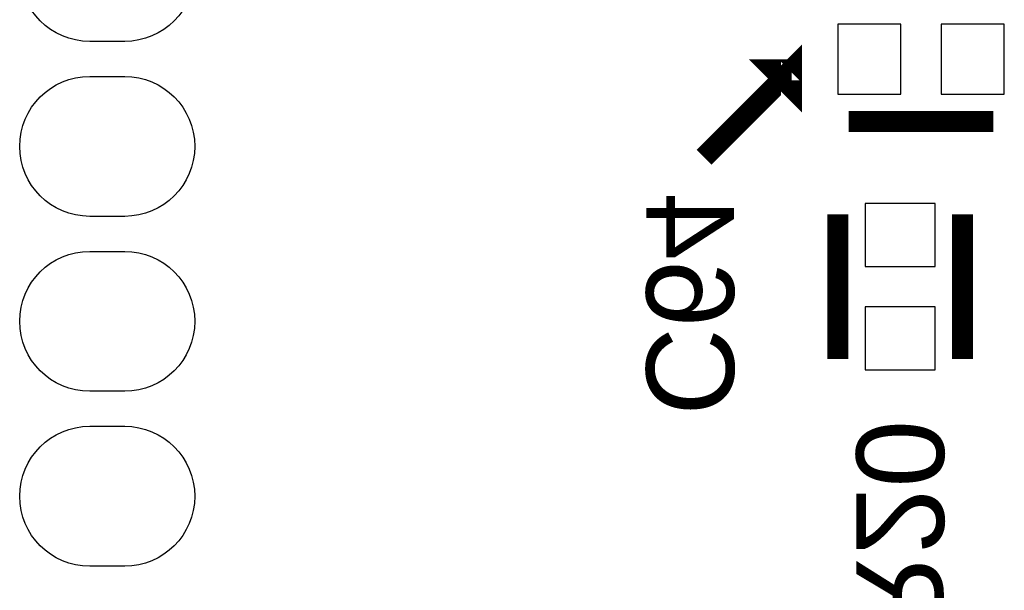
# Model space of a CAD drawing. Extents: x -59 to 351, y -56 to 231.
# Tile 24 of 34: x 11.65 to 18.79, y 31.2 to 35.34. Entities that reach past the tile are written whole.
import ezdxf
from ezdxf.enums import TextEntityAlignment as Align

# ---------------------------------------------------------------- set-up
doc = ezdxf.new("R2010")
doc.units = 0
for name, color, linetype in [('BG_SILKSCREEN_BOTTOM', 23, 'CONTINUOUS'), ('PG_SILKSCREEN_BOTTOM', 23, 'CONTINUOUS'), ('PIN_BOTTOM', 132, 'CONTINUOUS'), ('RD_SILKSCREEN_BOTTOM', 103, 'CONTINUOUS')]:
    doc.layers.add(name, color=color, linetype=linetype)

msp = doc.modelspace()

# ---------------------------------------------------------------- linework, layer by layer
at = {"layer": 'BG_SILKSCREEN_BOTTOM', "const_width": 0.1524}
msp.add_lwpolyline([(16.6116, 34.3408), (17.2466, 34.9758), (17.2466, 34.8488), (17.1196, 34.9758), (17.2466, 34.9758)], dxfattribs=at)
at = {"layer": 'PG_SILKSCREEN_BOTTOM', "const_width": 0.1524}
for points in [[(18.711393, 34.598991), (17.661407, 34.598991)], [(17.580991, 32.876007), (17.580991, 33.925993)], [(18.487009, 32.876007), (18.487009, 33.925993)]]:
    msp.add_lwpolyline(points, dxfattribs=at)
at = {"layer": 'PIN_BOTTOM'}
for points in [[(12.407011, 35.181007), (12.153011, 35.181007, -1), (12.153011, 36.197007), (12.407011, 36.197007, -1)], [(12.407011, 33.911007), (12.153011, 33.911007, -1), (12.153011, 34.927007), (12.407011, 34.927007, -1)], [(12.407011, 32.641007), (12.153011, 32.641007, -1), (12.153011, 33.657007), (12.407011, 33.657007, -1)], [(12.407011, 31.371007), (12.153011, 31.371007, -1), (12.153011, 32.387007), (12.407011, 32.387007, -1)]]:
    msp.add_lwpolyline(points, format="xyb", close=True, dxfattribs=at)
for points in [[(18.039994, 34.798), (18.039994, 35.306), (17.582794, 35.306), (17.582794, 34.798)], [(18.790006, 34.798), (18.790006, 35.306), (18.332806, 35.306), (18.332806, 34.798)], [(17.78, 33.547406), (18.288, 33.547406), (18.288, 34.004606), (17.78, 34.004606)], [(17.78, 32.797394), (18.288, 32.797394), (18.288, 33.254594), (17.78, 33.254594)]]:
    msp.add_lwpolyline(points, close=True, dxfattribs=at)

# ---------------------------------------------------------------- texts
at = {"layer": 'RD_SILKSCREEN_BOTTOM', "text_generation_flag": 2, "width": 1.04}
for s, p in [('C64', (16.1925, 33.274)), ('R20', (17.7165, 31.623))]:
    msp.add_text(s, height=0.635, rotation=270, dxfattribs=at).set_placement(p, align=Align.CENTER)

doc.saveas('drawing.dxf')
